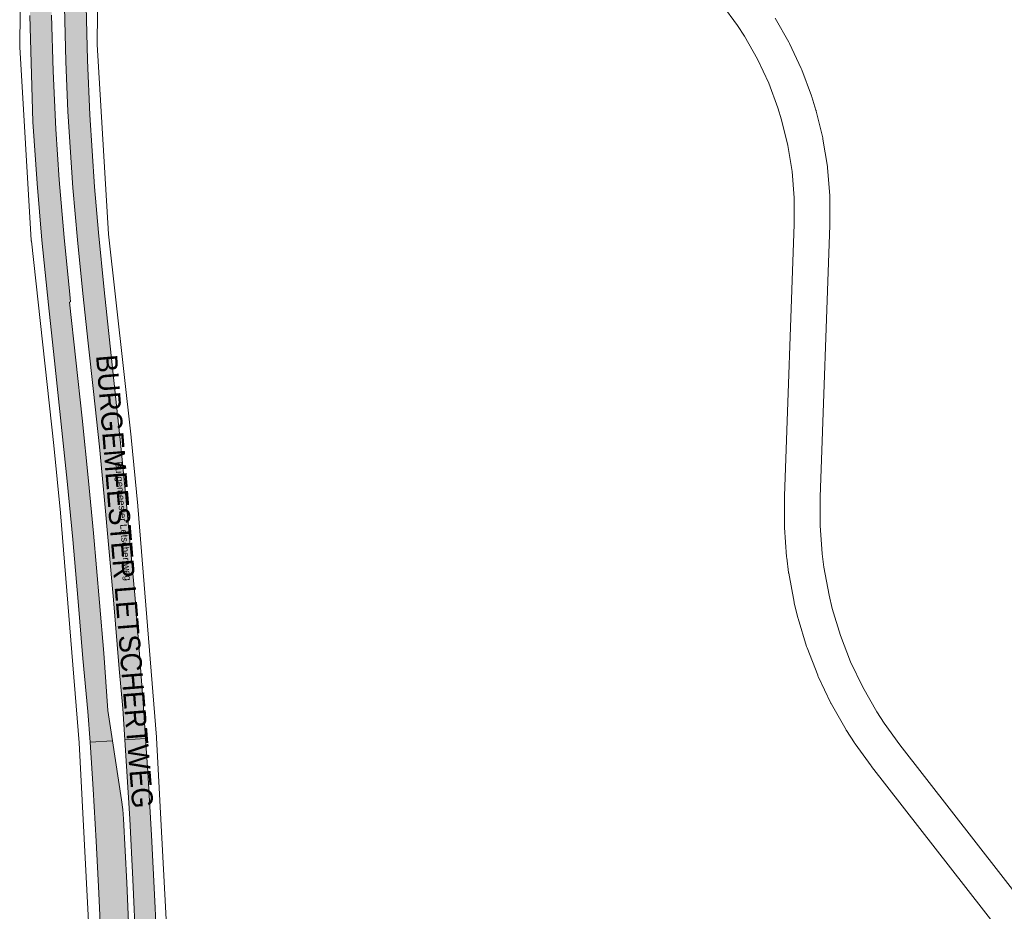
# Paper-space layout 'Layout1' of a CAD drawing. Header units: metres. Extents: x 123097 to 144122, y 392739 to 407589.
# Tile 37 of 256: x 126344 to 126704, y 400558 to 400884. Entities that reach past the tile are written whole.
import ezdxf
from ezdxf.enums import TextEntityAlignment as Align

# ---------------------------------------------------------------- set-up
doc = ezdxf.new("R2010")
doc.units = ezdxf.units.M
doc.header["$MEASUREMENT"] = 0
for name, color, linetype, lineweight in [('gs-anno-wegen algemeen tekst', 7, 'Continuous', 0), ('gs-knt-hoofdweg', 7, 'Continuous', 0), ('gs-knt-wegen algemeen', 7, 'Continuous', 0), ('ir-ARC-asfalt-hoofdwegen-te inspecteren', 5, 'Continuous', 0)]:
    doc.layers.add(name, color=color, linetype=linetype, lineweight=lineweight)
doc.styles.add('Style-Arial', font='arial.ttf')
doc.styles.add('Style-arial_old', font='arial_old.shx')

psp = doc.layouts.get("Layout1")

# ---------------------------------------------------------------- hatches: boundary and pattern name
at = {"layer": 'ir-ARC-asfalt-hoofdwegen-te inspecteren', "linetype": 'Continuous', "lineweight": 13}
for points in [[(126361.623, 401010.413), (126353.134, 401011.439), (126352.794, 401008.544), (126352.752, 401007.341), (126351.101, 400984.676), (126349.563, 400963.247), (126348.602, 400945.585), (126347.921, 400924.43), (126347.652, 400903.423), (126347.698, 400885.137), (126348.759, 400846.271), (126350.384, 400823.705), (126352.036, 400803.009), (126354.418, 400779.353), (126356.888, 400756.529), (126359.083, 400735.768), (126361.234, 400714.896), (126363.334, 400693.618), (126365.304, 400670.904), (126366.958, 400650.111), (126368.791, 400630.706), (126369.66, 400619.523), (126377.797, 400620.057), (126376.104, 400631.142), (126374.672, 400652.058), (126373.144, 400670.599), (126370.94, 400695.92), (126369.115, 400715.081), (126366.742, 400737.996), (126362.175, 400780.392), (126362.538, 400780.443), (126362.28, 400783.118), (126360.172, 400804.01), (126358.361, 400824.993), (126357.145, 400843.615), (126356.135, 400864.714), (126355.599, 400885.261), (126355.498, 400903.61), (126355.762, 400924.157), (126356.485, 400945.082), (126357.433, 400963.104), (126358.993, 400984.193), (126360.661, 401002.119), (126361.282, 401007.472)], [(126374.468, 401008.86), (126366.278, 401009.85), (126365.924, 401006.886), (126363.771, 400983.951), (126362.468, 400965.6), (126361.299, 400945.295), (126360.662, 400927.361), (126360.293, 400906.969), (126360.355, 400888.227), (126360.853, 400868.334), (126361.58, 400850.043), (126363.399, 400822.128), (126365.051, 400803.098), (126366.959, 400783.524), (126368.916, 400765.366), (126370.862, 400747.692), (126373.039, 400727.436), (126374.836, 400709.372), (126378.25, 400671.579), (126380.273, 400646.319), (126381.567, 400631.876), (126382.304, 400620.353), (126389.919, 400620.853), (126389.282, 400630.563), (126387.969, 400648.552), (126386.079, 400672.042), (126384.337, 400691.608), (126382.608, 400710.403), (126380.745, 400728.944), (126378.683, 400748.351), (126374.764, 400784.857), (126372.723, 400805.825), (126371.247, 400822.45), (126369.525, 400848.749), (126368.657, 400868.802), (126368.233, 400888.461), (126368.137, 400907.579), (126368.358, 400918.803), (126368.51, 400926.535), (126368.976, 400939.108), (126369.284, 400947.434), (126370.275, 400964.735), (126371.686, 400984.774), (126374.005, 401004.641), (126374.126, 401005.85)], [(126381.824, 400591.479), (126381.577, 400594.984), (126381.096, 400598.464), (126377.797, 400620.057), (126369.66, 400619.523), (126370.754, 400602.366), (126371.854, 400583.392), (126372.815, 400564.346), (126373.694, 400545.375), (126374.422, 400526.467), (126375.013, 400508.383), (126375.512, 400489.464), (126376.149, 400451.405), (126376.171, 400447.655), (126386.54, 400447.699), (126386.223, 400471.603), (126385.728, 400496.182), (126384.988, 400520.708), (126384.118, 400544.902), (126383.039, 400568.184)], [(126390.723, 400608.611), (126389.919, 400620.853), (126382.304, 400620.353), (126384.149, 400591.487), (126385.299, 400569.302), (126386.402, 400544.691), (126387.305, 400521.165), (126388.056, 400495.391), (126388.587, 400471.668), (126388.881, 400447.709), (126397.033, 400447.744), (126396.065, 400462.808), (126395.85, 400466.153), (126396.103, 400466.191), (126395.763, 400490.386), (126395.132, 400514.24), (126394.361, 400538.045), (126393.305, 400561.407), (126392.048, 400585.585)]]:
    psp.add_hatch(color=5, dxfattribs=at).paths.add_polyline_path(points, flags=0)

# ---------------------------------------------------------------- linework, layer by layer
at = {"layer": 'gs-knt-hoofdweg', "color": 7, "linetype": 'Continuous', "flags": 128}
for points in [[(126378.06, 401006.077), (126373.026, 400943.776), (126372.291, 400874.505), (126376.433, 400805.212), (126384.638, 400730.991), (126384.648, 400730.903), (126387.129, 400705.933), (126387.142, 400705.784), (126393.94, 400621.335), (126393.955, 400621.113), (126398.406, 400536.478), (126398.413, 400536.316), (126401.311, 400446.807)], [(126370.085, 400535.294), (126365.664, 400619.342), (126358.904, 400703.32), (126356.454, 400727.989), (126348.204, 400802.606), (126348.184, 400802.807), (126348.169, 400803.008), (126343.954, 400873.527), (126343.942, 400873.808), (126343.94, 400874.09), (126344.689, 400944.791)]]:
    psp.add_lwpolyline(points, dxfattribs=at)
at = {"layer": 'gs-knt-wegen algemeen', "color": 7, "linetype": 'Continuous', "flags": 128}
for points in [[(126701.66, 400551.002), (126655.141, 400610.705), (126655.006, 400610.884), (126649.152, 400618.957), (126649.052, 400619.099), (126648.956, 400619.243), (126646.036, 400623.756), (126645.94, 400623.91), (126645.848, 400624.066), (126640.52, 400633.403), (126640.404, 400633.616), (126640.296, 400633.832), (126635.678, 400643.539), (126635.578, 400643.76), (126635.487, 400643.984), (126631.603, 400654.008), (126631.519, 400654.235), (126631.445, 400654.466), (126628.317, 400664.75), (126628.266, 400664.924), (126628.221, 400665.1), (126626.946, 400670.323), (126626.905, 400670.5), (126626.869, 400670.678), (126624.906, 400681.247), (126624.876, 400681.426), (126624.85, 400681.606), (126624.165, 400686.939), (126624.144, 400687.119), (126624.129, 400687.299), (126623.355, 400698.02), (126623.342, 400698.262), (126623.338, 400698.505), (126623.364, 400709.255), (126623.368, 400709.47), (126626.902, 400808.795), (126626.894, 400818.521), (126626.127, 400828.076), (126624.608, 400837.541), (126622.33, 400846.918), (126620.961, 400851.377), (126617.587, 400860.418), (126613.536, 400869.107), (126608.778, 400877.504), (126606.238, 400881.425), (126600.486, 400889.244)], [(126620.011, 400884.09), (126624.991, 400875.301), (126625.114, 400875.074), (126625.227, 400874.843), (126629.496, 400865.687), (126629.6, 400865.452), (126629.695, 400865.212), (126633.227, 400855.748), (126633.292, 400855.566), (126633.352, 400855.382), (126634.834, 400850.553), (126634.888, 400850.367), (126634.936, 400850.18), (126637.321, 400840.364), (126637.377, 400840.112), (126637.423, 400839.859), (126639.024, 400829.885), (126639.06, 400829.63), (126639.085, 400829.374), (126639.893, 400819.305), (126639.909, 400819.047), (126639.914, 400818.789), (126639.922, 400808.687), (126639.918, 400808.451), (126636.384, 400709.115), (126636.359, 400698.716), (126637.102, 400688.418), (126637.741, 400683.446), (126639.637, 400673.234), (126640.826, 400668.364), (126643.831, 400658.486), (126647.54, 400648.914), (126651.95, 400639.645), (126657.066, 400630.676), (126659.794, 400626.461), (126665.48, 400618.619), (126712.288, 400558.545)]]:
    psp.add_lwpolyline(points, dxfattribs=at)
at = {"layer": 'ir-ARC-asfalt-hoofdwegen-te inspecteren', "color": 5, "linetype": 'Continuous', "lineweight": 13, "flags": 128}
for points in [[(126360.355, 400888.227), (126360.853, 400868.334), (126361.58, 400850.043), (126363.399, 400822.128), (126365.051, 400803.098), (126366.959, 400783.524), (126368.916, 400765.366), (126370.862, 400747.692), (126373.039, 400727.436), (126374.836, 400709.372), (126378.25, 400671.579), (126380.273, 400646.319), (126381.567, 400631.876), (126382.304, 400620.353), (126389.919, 400620.853), (126389.282, 400630.563), (126387.969, 400648.552), (126386.079, 400672.042), (126384.337, 400691.608), (126382.608, 400710.403), (126380.745, 400728.944), (126378.683, 400748.351), (126374.764, 400784.857), (126372.723, 400805.825), (126371.247, 400822.45), (126369.525, 400848.749), (126368.657, 400868.802), (126368.233, 400888.461)], [(126347.698, 400885.137), (126348.759, 400846.271), (126350.384, 400823.705), (126352.036, 400803.009), (126354.418, 400779.353), (126356.888, 400756.529), (126359.083, 400735.768), (126361.234, 400714.896), (126363.334, 400693.618), (126365.304, 400670.904), (126366.958, 400650.111), (126368.791, 400630.706), (126369.66, 400619.523), (126377.797, 400620.057), (126376.104, 400631.142), (126374.672, 400652.058), (126373.144, 400670.599), (126370.94, 400695.92), (126369.115, 400715.081), (126366.742, 400737.996), (126362.175, 400780.392), (126362.538, 400780.443), (126362.28, 400783.118), (126360.172, 400804.01), (126358.361, 400824.993), (126357.145, 400843.615), (126356.135, 400864.714), (126355.599, 400885.261)]]:
    psp.add_lwpolyline(points, dxfattribs=at)
for points in [[(126381.824, 400591.479), (126381.577, 400594.984), (126381.096, 400598.464), (126377.797, 400620.057), (126369.66, 400619.523), (126370.754, 400602.366), (126371.854, 400583.392), (126372.815, 400564.346), (126373.694, 400545.375), (126374.422, 400526.467), (126375.013, 400508.383), (126375.512, 400489.464), (126376.149, 400451.405), (126376.171, 400447.655), (126386.54, 400447.699), (126386.223, 400471.603), (126385.728, 400496.182), (126384.988, 400520.708), (126384.118, 400544.902), (126383.039, 400568.184)], [(126390.723, 400608.611), (126389.919, 400620.853), (126382.304, 400620.353), (126384.149, 400591.487), (126385.299, 400569.302), (126386.402, 400544.691), (126387.305, 400521.165), (126388.056, 400495.391), (126388.587, 400471.668), (126388.881, 400447.709), (126397.033, 400447.744), (126396.065, 400462.808), (126395.85, 400466.153), (126396.103, 400466.191), (126395.763, 400490.386), (126395.132, 400514.24), (126394.361, 400538.045), (126393.305, 400561.407), (126392.048, 400585.585)]]:
    psp.add_lwpolyline(points, close=True, dxfattribs=at)

# ---------------------------------------------------------------- texts
at = {"layer": 'gs-anno-wegen algemeen tekst', "color": 7, "style": 'Style-Arial', "width": 0.909091}
psp.add_text('BURGEMEESTER LETSCHERTWEG', height=7.7, rotation=274.60229, dxfattribs=at).set_placement((126382.323, 400678.284), align=Align.MIDDLE_CENTER)
at = {"layer": 'gs-knt-wegen algemeen', "color": 7, "style": 'Style-arial_old'}
psp.add_text('Burgemeester Letschertweg', height=2.5, rotation=274.60229, dxfattribs=at).set_placement((126380.559, 400700.204), align=Align.CENTER)

doc.saveas('drawing.dxf')
